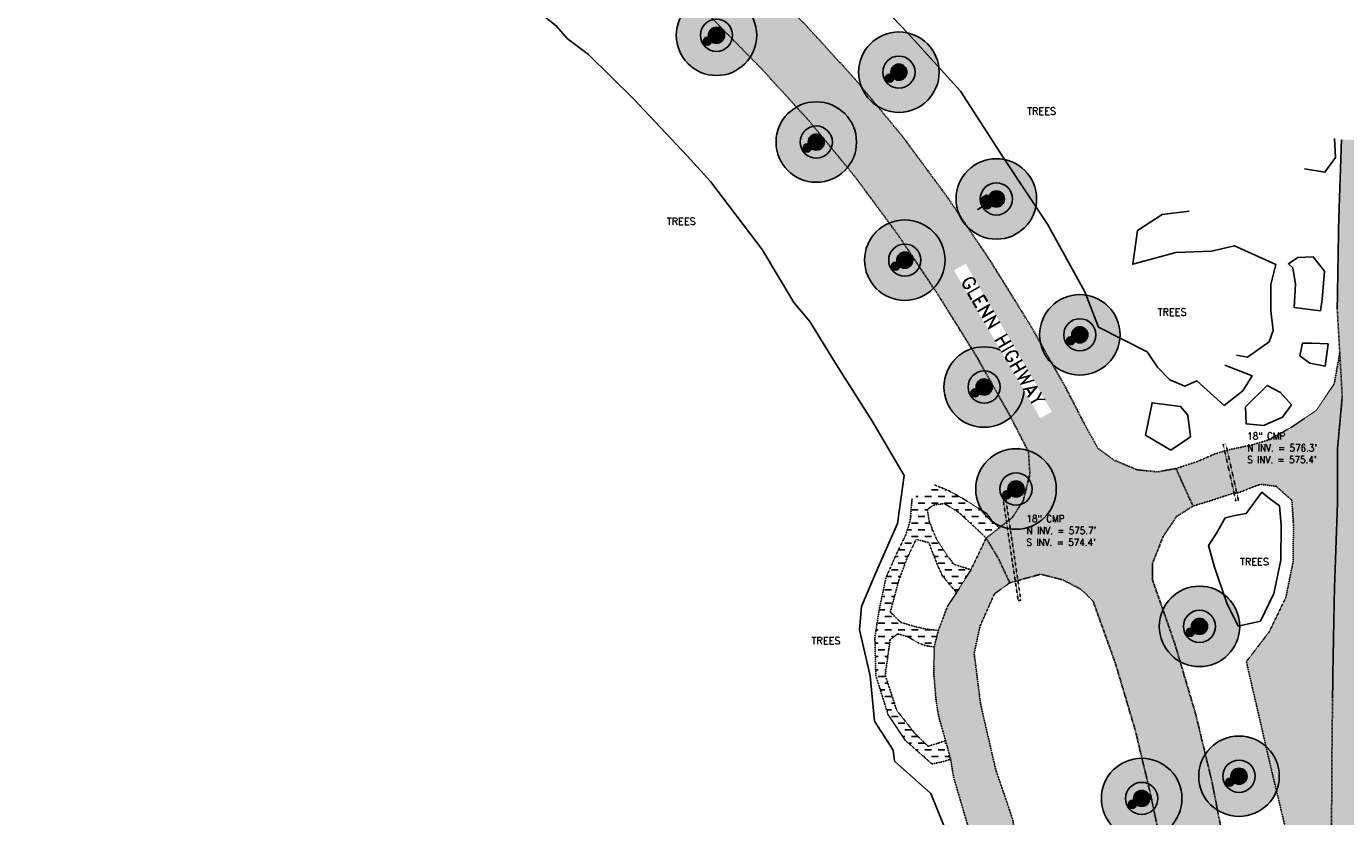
# Model space of a CAD drawing. Header units: feet. Extents: x 115483 to 126385, y 198984 to 203923.
# Tile 30 of 34: x 117628 to 118369, y 202928 to 203372. Entities that reach past the tile are written whole.
import ezdxf

# ---------------------------------------------------------------- set-up
doc = ezdxf.new("R2010")
doc.units = ezdxf.units.FT
doc.header["$MEASUREMENT"] = 0
for name, pattern in [('D10', [0.15, 0.1, -0.05]), ('DASHED', [0.75, 0.5, -0.25]), ('HIDDEN2', [0.1875, 0.125, -0.0625])]:
    doc.linetypes.add(name, pattern=pattern)
for name, color, linetype in [('V-PATT-ASPH', 41, 'Continuous'), ('V-PATT-GRVL', 41, 'Continuous'), ('V-PATT-TRAL-DIRT', 141, 'Continuous'), ('V-ROAD-ASPH', 1, 'DASHED'), ('V-RWAY-ROAD-NAME', 12, 'Continuous'), ('V-SITE-GRVL', 191, 'HIDDEN2'), ('V-SITE-POST-SYMB', 161, 'Continuous'), ('V-SITE-POST-SYMB @ 10', 161, 'Continuous'), ('V-SITE-POST-SYMB @ 100', 161, 'Continuous'), ('V-SITE-POST-SYMB @ 20', 161, 'Continuous'), ('V-SITE-POST-SYMB @ 200', 161, 'Continuous'), ('V-SITE-POST-SYMB @ 50', 161, 'Continuous'), ('V-SITE-POST-SYMB @ 500', 161, 'Continuous'), ('V-SITE-VEGE', 91, 'TREE'), ('V-SITE-VEGE-TEXT', 162, 'Continuous'), ('V-TRAF-REFL-SYMB', 191, 'Continuous'), ('V-TRAF-REFL-SYMB @ 10', 191, 'Continuous'), ('V-TRAF-REFL-SYMB @ 100', 191, 'Continuous'), ('V-TRAF-REFL-SYMB @ 20', 191, 'Continuous'), ('V-TRAF-REFL-SYMB @ 200', 191, 'Continuous'), ('V-TRAF-REFL-SYMB @ 50', 191, 'Continuous'), ('V-TRAF-REFL-SYMB @ 500', 191, 'Continuous'), ('V-TRAF-SIGN-SYMB', 191, 'Continuous'), ('V-TRAL-UPVD', 11, 'HIDDEN2'), ('VU-STRM-CLVT', 2, 'D10'), ('VU-STRM-CLVT-TEXT', 161, 'Continuous')]:
    doc.layers.add(name, color=color, linetype=linetype)
doc.styles.add('L100', font='simplex.shx', dxfattribs={"height": 5})
doc.styles.add('L80', font='simplex.shx', dxfattribs={"width": 0.9, "height": 4})
doc.styles.add('RD150', font='romand.shx', dxfattribs={"height": 0.15})
doc.styles.add('symeteo', font='symeteo.shx')
doc.linetypes.add('TREE', pattern='A,0,["I",symeteo,S=0.16,R=180,X=0.17,Y=0.08],-0.17', length=0.17)

# ---------------------------------------------------------------- blocks, each defined once
blk = doc.blocks.new('V-SIGN')
blk.add_hatch(color=155).paths.add_polyline_path([(0.042, 0.042), (0.042, -0.042), (-0.042, -0.042), (-0.042, 0.042)])
blk.add_line((-0.133, 0.042), (0.133, 0.042))
blk.add_lwpolyline([(0.042, 0.042), (0.042, -0.042), (-0.042, -0.042), (-0.042, 0.042)], close=True)
blk = doc.blocks.new('V-POST')
at = {"color": 155, "const_width": 0.045, "flags": 128}
blk.add_lwpolyline([(-0.0225, 0, 1), (0.0225, 0, 1)], format="xyb", close=True, dxfattribs=at)
blk.add_circle((0, 0), 0.0452)
blk = doc.blocks.new('*U125')
at = {"layer": 'V-SITE-POST-SYMB @ 10', "xscale": 10, "yscale": 10, "zscale": 10}
blk.add_blockref('V-POST', (118178.45, 203108.31), dxfattribs=at)
at = {"layer": 'V-SITE-POST-SYMB @ 100', "xscale": 100, "yscale": 100, "zscale": 100}
blk.add_blockref('V-POST', (118183.63, 203111.65), dxfattribs=at)
at = {"layer": 'V-SITE-POST-SYMB @ 20', "xscale": 20, "yscale": 20, "zscale": 20}
blk.add_blockref('V-POST', (118178.45, 203108.31), dxfattribs=at)
at = {"layer": 'V-SITE-POST-SYMB @ 200', "xscale": 200, "yscale": 200, "zscale": 200}
blk.add_blockref('V-POST', (118183.63, 203111.65), dxfattribs=at)
at = {"layer": 'V-SITE-POST-SYMB @ 50', "xscale": 50, "yscale": 50, "zscale": 50}
blk.add_blockref('V-POST', (118178.45, 203108.31), dxfattribs=at)
at = {"layer": 'V-SITE-POST-SYMB @ 500', "xscale": 500, "yscale": 500, "zscale": 500}
blk.add_blockref('V-POST', (118183.63, 203111.65), dxfattribs=at)
blk = doc.blocks.new('*U126')
at = {"layer": 'V-TRAF-REFL-SYMB @ 10', "xscale": 10, "yscale": 10, "zscale": 10}
blk.add_blockref('V-POST', (118160.55, 203165.63), dxfattribs=at)
at = {"layer": 'V-TRAF-REFL-SYMB @ 100', "xscale": 100, "yscale": 100, "zscale": 100}
blk.add_blockref('V-POST', (118165.73, 203168.96), dxfattribs=at)
at = {"layer": 'V-TRAF-REFL-SYMB @ 20', "xscale": 20, "yscale": 20, "zscale": 20}
blk.add_blockref('V-POST', (118160.55, 203165.63), dxfattribs=at)
at = {"layer": 'V-TRAF-REFL-SYMB @ 200', "xscale": 200, "yscale": 200, "zscale": 200}
blk.add_blockref('V-POST', (118165.73, 203168.96), dxfattribs=at)
at = {"layer": 'V-TRAF-REFL-SYMB @ 50', "xscale": 50, "yscale": 50, "zscale": 50}
blk.add_blockref('V-POST', (118160.55, 203165.63), dxfattribs=at)
at = {"layer": 'V-TRAF-REFL-SYMB @ 500', "xscale": 500, "yscale": 500, "zscale": 500}
blk.add_blockref('V-POST', (118165.73, 203168.96), dxfattribs=at)
blk = doc.blocks.new('*U127')
at = {"layer": 'V-TRAF-REFL-SYMB @ 10', "xscale": 10, "yscale": 10, "zscale": 10}
blk.add_blockref('V-POST', (118115.99, 203236.93), dxfattribs=at)
at = {"layer": 'V-TRAF-REFL-SYMB @ 100', "xscale": 100, "yscale": 100, "zscale": 100}
blk.add_blockref('V-POST', (118121.17, 203240.26), dxfattribs=at)
at = {"layer": 'V-TRAF-REFL-SYMB @ 20', "xscale": 20, "yscale": 20, "zscale": 20}
blk.add_blockref('V-POST', (118115.99, 203236.93), dxfattribs=at)
at = {"layer": 'V-TRAF-REFL-SYMB @ 200', "xscale": 200, "yscale": 200, "zscale": 200}
blk.add_blockref('V-POST', (118121.17, 203240.26), dxfattribs=at)
at = {"layer": 'V-TRAF-REFL-SYMB @ 50', "xscale": 50, "yscale": 50, "zscale": 50}
blk.add_blockref('V-POST', (118115.99, 203236.93), dxfattribs=at)
at = {"layer": 'V-TRAF-REFL-SYMB @ 500', "xscale": 500, "yscale": 500, "zscale": 500}
blk.add_blockref('V-POST', (118121.17, 203240.26), dxfattribs=at)
blk = doc.blocks.new('*U128')
at = {"layer": 'V-TRAF-REFL-SYMB @ 10', "xscale": 10, "yscale": 10, "zscale": 10}
blk.add_blockref('V-POST', (118066.3, 203303.3), dxfattribs=at)
at = {"layer": 'V-TRAF-REFL-SYMB @ 100', "xscale": 100, "yscale": 100, "zscale": 100}
blk.add_blockref('V-POST', (118071.48, 203306.63), dxfattribs=at)
at = {"layer": 'V-TRAF-REFL-SYMB @ 20', "xscale": 20, "yscale": 20, "zscale": 20}
blk.add_blockref('V-POST', (118066.3, 203303.3), dxfattribs=at)
at = {"layer": 'V-TRAF-REFL-SYMB @ 200', "xscale": 200, "yscale": 200, "zscale": 200}
blk.add_blockref('V-POST', (118071.48, 203306.63), dxfattribs=at)
at = {"layer": 'V-TRAF-REFL-SYMB @ 50', "xscale": 50, "yscale": 50, "zscale": 50}
blk.add_blockref('V-POST', (118066.3, 203303.3), dxfattribs=at)
at = {"layer": 'V-TRAF-REFL-SYMB @ 500', "xscale": 500, "yscale": 500, "zscale": 500}
blk.add_blockref('V-POST', (118071.48, 203306.63), dxfattribs=at)
blk = doc.blocks.new('*U129')
at = {"layer": 'V-TRAF-REFL-SYMB @ 10', "xscale": 10, "yscale": 10, "zscale": 10}
blk.add_blockref('V-POST', (118010.27, 203363.29), dxfattribs=at)
at = {"layer": 'V-TRAF-REFL-SYMB @ 100', "xscale": 100, "yscale": 100, "zscale": 100}
blk.add_blockref('V-POST', (118015.45, 203366.62), dxfattribs=at)
at = {"layer": 'V-TRAF-REFL-SYMB @ 20', "xscale": 20, "yscale": 20, "zscale": 20}
blk.add_blockref('V-POST', (118010.27, 203363.29), dxfattribs=at)
at = {"layer": 'V-TRAF-REFL-SYMB @ 200', "xscale": 200, "yscale": 200, "zscale": 200}
blk.add_blockref('V-POST', (118015.45, 203366.62), dxfattribs=at)
at = {"layer": 'V-TRAF-REFL-SYMB @ 50', "xscale": 50, "yscale": 50, "zscale": 50}
blk.add_blockref('V-POST', (118010.27, 203363.29), dxfattribs=at)
at = {"layer": 'V-TRAF-REFL-SYMB @ 500', "xscale": 500, "yscale": 500, "zscale": 500}
blk.add_blockref('V-POST', (118015.45, 203366.62), dxfattribs=at)
blk = doc.blocks.new('*U153')
at = {"layer": 'V-TRAF-REFL-SYMB @ 10', "xscale": 10, "yscale": 10, "zscale": 10}
blk.add_blockref('V-POST', (118112.7, 203342.58), dxfattribs=at)
at = {"layer": 'V-TRAF-REFL-SYMB @ 100', "xscale": 100, "yscale": 100, "zscale": 100}
blk.add_blockref('V-POST', (118117.88, 203345.91), dxfattribs=at)
at = {"layer": 'V-TRAF-REFL-SYMB @ 20', "xscale": 20, "yscale": 20, "zscale": 20}
blk.add_blockref('V-POST', (118112.7, 203342.58), dxfattribs=at)
at = {"layer": 'V-TRAF-REFL-SYMB @ 200', "xscale": 200, "yscale": 200, "zscale": 200}
blk.add_blockref('V-POST', (118117.88, 203345.91), dxfattribs=at)
at = {"layer": 'V-TRAF-REFL-SYMB @ 50', "xscale": 50, "yscale": 50, "zscale": 50}
blk.add_blockref('V-POST', (118112.7, 203342.58), dxfattribs=at)
at = {"layer": 'V-TRAF-REFL-SYMB @ 500', "xscale": 500, "yscale": 500, "zscale": 500}
blk.add_blockref('V-POST', (118117.88, 203345.91), dxfattribs=at)
blk = doc.blocks.new('*U154')
at = {"layer": 'V-TRAF-REFL-SYMB @ 10', "xscale": 10, "yscale": 10, "zscale": 10}
blk.add_blockref('V-POST', (118167.42, 203271.32), dxfattribs=at)
at = {"layer": 'V-TRAF-REFL-SYMB @ 100', "xscale": 100, "yscale": 100, "zscale": 100}
blk.add_blockref('V-POST', (118172.6, 203274.65), dxfattribs=at)
at = {"layer": 'V-TRAF-REFL-SYMB @ 20', "xscale": 20, "yscale": 20, "zscale": 20}
blk.add_blockref('V-POST', (118167.42, 203271.32), dxfattribs=at)
at = {"layer": 'V-TRAF-REFL-SYMB @ 200', "xscale": 200, "yscale": 200, "zscale": 200}
blk.add_blockref('V-POST', (118172.6, 203274.65), dxfattribs=at)
at = {"layer": 'V-TRAF-REFL-SYMB @ 50', "xscale": 50, "yscale": 50, "zscale": 50}
blk.add_blockref('V-POST', (118167.42, 203271.32), dxfattribs=at)
at = {"layer": 'V-TRAF-REFL-SYMB @ 500', "xscale": 500, "yscale": 500, "zscale": 500}
blk.add_blockref('V-POST', (118172.6, 203274.65), dxfattribs=at)
blk = doc.blocks.new('*U155')
at = {"layer": 'V-TRAF-REFL-SYMB @ 10', "xscale": 10, "yscale": 10, "zscale": 10}
blk.add_blockref('V-POST', (118214.27, 203194.98), dxfattribs=at)
at = {"layer": 'V-TRAF-REFL-SYMB @ 100', "xscale": 100, "yscale": 100, "zscale": 100}
blk.add_blockref('V-POST', (118219.45, 203198.31), dxfattribs=at)
at = {"layer": 'V-TRAF-REFL-SYMB @ 20', "xscale": 20, "yscale": 20, "zscale": 20}
blk.add_blockref('V-POST', (118214.27, 203194.98), dxfattribs=at)
at = {"layer": 'V-TRAF-REFL-SYMB @ 200', "xscale": 200, "yscale": 200, "zscale": 200}
blk.add_blockref('V-POST', (118219.45, 203198.31), dxfattribs=at)
at = {"layer": 'V-TRAF-REFL-SYMB @ 50', "xscale": 50, "yscale": 50, "zscale": 50}
blk.add_blockref('V-POST', (118214.27, 203194.98), dxfattribs=at)
at = {"layer": 'V-TRAF-REFL-SYMB @ 500', "xscale": 500, "yscale": 500, "zscale": 500}
blk.add_blockref('V-POST', (118219.45, 203198.31), dxfattribs=at)
blk = doc.blocks.new('*U156')
at = {"layer": 'V-TRAF-REFL-SYMB @ 10', "xscale": 10, "yscale": 10, "zscale": 10}
blk.add_blockref('V-POST', (118281.48, 203031.11), dxfattribs=at)
at = {"layer": 'V-TRAF-REFL-SYMB @ 100', "xscale": 100, "yscale": 100, "zscale": 100}
blk.add_blockref('V-POST', (118286.66, 203034.44), dxfattribs=at)
at = {"layer": 'V-TRAF-REFL-SYMB @ 20', "xscale": 20, "yscale": 20, "zscale": 20}
blk.add_blockref('V-POST', (118281.48, 203031.11), dxfattribs=at)
at = {"layer": 'V-TRAF-REFL-SYMB @ 200', "xscale": 200, "yscale": 200, "zscale": 200}
blk.add_blockref('V-POST', (118286.66, 203034.44), dxfattribs=at)
at = {"layer": 'V-TRAF-REFL-SYMB @ 50', "xscale": 50, "yscale": 50, "zscale": 50}
blk.add_blockref('V-POST', (118281.48, 203031.11), dxfattribs=at)
at = {"layer": 'V-TRAF-REFL-SYMB @ 500', "xscale": 500, "yscale": 500, "zscale": 500}
blk.add_blockref('V-POST', (118286.66, 203034.44), dxfattribs=at)
blk = doc.blocks.new('*U157')
at = {"layer": 'V-TRAF-REFL-SYMB @ 10', "xscale": 10, "yscale": 10, "zscale": 10}
blk.add_blockref('V-POST', (118303.67, 202946.88), dxfattribs=at)
at = {"layer": 'V-TRAF-REFL-SYMB @ 100', "xscale": 100, "yscale": 100, "zscale": 100}
blk.add_blockref('V-POST', (118308.85, 202950.22), dxfattribs=at)
at = {"layer": 'V-TRAF-REFL-SYMB @ 20', "xscale": 20, "yscale": 20, "zscale": 20}
blk.add_blockref('V-POST', (118303.67, 202946.88), dxfattribs=at)
at = {"layer": 'V-TRAF-REFL-SYMB @ 200', "xscale": 200, "yscale": 200, "zscale": 200}
blk.add_blockref('V-POST', (118308.85, 202950.22), dxfattribs=at)
at = {"layer": 'V-TRAF-REFL-SYMB @ 50', "xscale": 50, "yscale": 50, "zscale": 50}
blk.add_blockref('V-POST', (118303.67, 202946.88), dxfattribs=at)
at = {"layer": 'V-TRAF-REFL-SYMB @ 500', "xscale": 500, "yscale": 500, "zscale": 500}
blk.add_blockref('V-POST', (118308.85, 202950.22), dxfattribs=at)
blk = doc.blocks.new('*U161')
at = {"layer": 'V-TRAF-REFL-SYMB @ 10', "xscale": 10, "yscale": 10, "zscale": 10}
blk.add_blockref('V-POST', (118249.02, 202934.42), dxfattribs=at)
at = {"layer": 'V-TRAF-REFL-SYMB @ 100', "xscale": 100, "yscale": 100, "zscale": 100}
blk.add_blockref('V-POST', (118254.2, 202937.76), dxfattribs=at)
at = {"layer": 'V-TRAF-REFL-SYMB @ 20', "xscale": 20, "yscale": 20, "zscale": 20}
blk.add_blockref('V-POST', (118249.02, 202934.42), dxfattribs=at)
at = {"layer": 'V-TRAF-REFL-SYMB @ 200', "xscale": 200, "yscale": 200, "zscale": 200}
blk.add_blockref('V-POST', (118254.2, 202937.76), dxfattribs=at)
at = {"layer": 'V-TRAF-REFL-SYMB @ 50', "xscale": 50, "yscale": 50, "zscale": 50}
blk.add_blockref('V-POST', (118249.02, 202934.42), dxfattribs=at)
at = {"layer": 'V-TRAF-REFL-SYMB @ 500', "xscale": 500, "yscale": 500, "zscale": 500}
blk.add_blockref('V-POST', (118254.2, 202937.76), dxfattribs=at)

msp = doc.modelspace()

# ---------------------------------------------------------------- hatches: boundary and pattern name
at = {"layer": 'V-PATT-ASPH'}
h = msp.add_hatch(dxfattribs=at)
h.set_pattern_fill('DOTS', color=256, scale=50)
h.set_pattern_definition([(0, (2375.579, -1262.9803), (1.5625, 3.125), [0, -3.125])])
h.paths.add_polyline_path([(117660.79, 203626.53), (117625.6, 203636.54), (117590.75, 203645.04), (117555.33, 203652.48), (117518.09, 203658.77), (117481.93, 203663.3), (117444.93, 203666.49), (117408.6, 203668.25), (117398.87, 203668.8), (117389.15, 203675.02), (117381.81, 203682.83), (117379.11, 203687.73), (117374.38, 203700.08), (117363.77, 203736.38), (117356.21, 203762.79), (117347.29, 203783.77), (117339.49, 203799.62), (117329.28, 203795.73), (117319.55, 203790.94), (117328.07, 203775.02), (117336.54, 203756.99), (117339.61, 203731.84), (117338.57, 203715.17), (117335.52, 203700.49), (117327.95, 203686.33), (117317.7, 203676.65), (117301.73, 203666.35), (117266.48, 203661.36), (117230.94, 203656.15), (117195.45, 203649.5), (117164.95, 203642.57), (117123.23, 203632.34), (117082.8, 203622.63), (117038.81, 203611.55), (116994.52, 203601), (116950.82, 203590.46), (116906.36, 203579.82), (116863.13, 203569.42), (116815.62, 203557.84), (116772.66, 203547.22), (116732.35, 203536.27), (116687.18, 203523.92), (116643.18, 203512.03), (116599.56, 203500.09), (116556.76, 203488.45), (116568.9, 203442.88), (116612.37, 203454.76), (116656.5, 203466.81), (116700.49, 203478.82), (116744.36, 203490.72), (116785.61, 203501.97), (116830.08, 203514.18), (116875.08, 203526.36), (116918.25, 203538.17), (116961.85, 203549.94), (117005.34, 203561.86), (117048.8, 203573.76), (117093.03, 203585.8), (117133.18, 203596.64), (117175.45, 203607.68), (117204.02, 203614.66), (117237.62, 203621), (117271.48, 203626.14), (117305.6, 203629.99), (117339.33, 203632.13), (117374.03, 203633.23), (117408.63, 203633.11), (117444.15, 203631.3), (117478.92, 203628.31), (117514.2, 203623.87), (117549.86, 203617.73), (117584.35, 203610.44), (117618.34, 203602.24), (117651.89, 203592.55), (117685.85, 203580.87), (117719.61, 203567.92), (117752.51, 203553.72), (117784.04, 203538.85), (117814.05, 203523.27), (117844.5, 203505.93), (117873.65, 203487.58), (117902.22, 203467.96), (117930.15, 203447.52), (117957.49, 203426.04), (117984.23, 203403.13), (118012.77, 203376.36), (118041.31, 203347.19), (118067.04, 203318.94), (118092.64, 203287.9), (118117.03, 203254.92), (118140.3, 203220.16), (118162.01, 203185.22), (118180.17, 203152.88), (118190.64, 203132.6), (118191.44, 203119.95), (118187.66, 203105.01), (118181.45, 203095.49), (118166.88, 203084.05), (118173.95, 203072.18), (118180.13, 203058.93), (118197.4, 203063.73), (118209.8, 203060.65), (118220.38, 203055.08), (118226.87, 203048.68), (118239.37, 203013.86), (118250.53, 202976.32), (118259.22, 202939.95), (118267.91, 202898.17), (118274.09, 202864.36), (118279.21, 202828.07), (118282.45, 202795.13), (118283.51, 202778.36), (118281.64, 202759.55), (118278.42, 202742.05), (118278.14, 202727.06), (118280.48, 202724.54), (118285.03, 202716.68), (118286.81, 202709.67), (118290.35, 202664.21), (118292.33, 202621.43), (118322.4, 202622.84), (118320.45, 202665.24), (118319.6, 202689.15), (118320.08, 202713.21), (118321.4, 202724.59), (118326.28, 202729.44), (118326.56, 202741.19), (118322.41, 202760.92), (118318.55, 202779.87), (118316.87, 202798.3), (118313.71, 202832.73), (118308.16, 202870.35), (118301.86, 202904.92), (118293.67, 202947.14), (118284.51, 202985.17), (118272.78, 203024.78), (118260.2, 203060.74), (118260.21, 203069.57), (118266.25, 203084.94), (118273.77, 203096.12), (118283.05, 203102.07), (118278.44, 203112.07), (118273.44, 203123.19), (118263.24, 203121.28), (118251.68, 203122.41), (118238.62, 203127.92), (118229.64, 203134.51), (118222.02, 203148.26), (118210.79, 203170.05), (118191.67, 203203.67), (118169.46, 203239.46), (118145.17, 203275.57), (118119.89, 203309.82), (118093.18, 203342.05), (118065.87, 203372.04), (118036.58, 203401.89), (118007.05, 203429.69), (117978.83, 203453.72), (117950.62, 203476.02), (117921.96, 203496.86), (117892.69, 203517.11), (117861.57, 203536.73), (117830.44, 203554.39), (117799.67, 203570.23), (117766.84, 203585.71), (117732.29, 203600.55), (117696.49, 203614.35)])
h = msp.add_hatch(dxfattribs=at)
h.set_pattern_fill('DOTS', color=256, scale=50)
h.set_pattern_definition([(0, (-109.7684, -655.246), (1.5625, 3.125), [0, -3.125])])
h.paths.add_polyline_path([(118381.01, 203057.24), (118375.57, 203081.51), (118381.25, 203095.1), (118381.41, 203102.48), (118376.68, 203135.88), (118383.3, 203164.17), (118383.38, 203212.15), (118383.74, 203259.67), (118385.09, 203307.37), (118366.39, 203308.12), (118364.83, 203261.7), (118364, 203212.87), (118366.83, 203163.59), (118364.16, 203134.31), (118364.09, 203101.85), (118362.45, 203055.74), (118361.58, 203009.99), (118361.08, 202968.02), (118360.78, 202917.8), (118360.27, 202878.47), (118359.36, 202836.09), (118360.08, 202799.64), (118359.26, 202761.14), (118359.29, 202723.76), (118358.66, 202687.56), (118359.56, 202667.87), (118360.89, 202644.26), (118372.53, 202632.79), (118374.38, 202632.39), (118377.36, 202635.58), (118378.08, 202642.34), (118378.27, 202647.6), (118378.21, 202668.25), (118377.04, 202688.11), (118376.53, 202723.44), (118373.85, 202761.36), (118377.83, 202798.95), (118366.47, 202824.47), (118368.47, 202835.75), (118376.62, 202848.01), (118380.66, 202877.08), (118380.3, 202916.41), (118381.69, 202966.54), (118381.95, 203007.7)])
at = {"layer": 'V-PATT-GRVL'}
h = msp.add_hatch(dxfattribs=at)
h.set_pattern_fill('AR-SAND', color=256, scale=5)
h.set_pattern_definition([(37.5, (-1084.8605, -583.703), (-0.3149668, 9.63411885), [0, -7.6, 0, -8.5, 0, -8.125]), (7.5, (-1084.86, -583.703), (8.8488835, 14.1107303), [0, -4.1, 0, -6.85, 0, -2.625]), (327.5, (-1091.0105, -583.703), (15.5707093, 0.02829527), [0, -2.5, 0, -9, 0, -11.75]), (317.5, (-1091.01, -583.703), (15.030633, 4.3883778), [0, -1.25, 0, -5.9, 0, -6.75])])
h.paths.add_polyline_path([(118366.83, 203163.59), (118365.41, 203188.23), (118362.37, 203170.92), (118352.33, 203155.88), (118338.44, 203146.45), (118324.75, 203138.99), (118315.89, 203136.35), (118303.54, 203133.76), (118299.84, 203132.76), (118294.98, 203131.22), (118285.12, 203126.95), (118273.44, 203123.19), (118278.44, 203112.07), (118283.05, 203102.07), (118294.25, 203105.48), (118304.13, 203108.82), (118308.16, 203109.47), (118320.86, 203114.31), (118329.77, 203113.15), (118338.54, 203105.33), (118339.42, 203091.79), (118339.26, 203070.92), (118335.11, 203050.63), (118325.82, 203031.38), (118312.99, 203014.64), (118317.58, 202994.69), (118326.48, 202956.3), (118336.9, 202912.86), (118342.71, 202876.37), (118347.06, 202835.43), (118349.87, 202798.6), (118353.55, 202760.71), (118353.34, 202724.35), (118353.64, 202687.91), (118348.95, 202646.89), (118344.21, 202630.62), (118339.07, 202624.21), (118328.84, 202618.05), (118337.51, 202613.07), (118351.22, 202613.17), (118359, 202613.39), (118365.88, 202614.07), (118366.65, 202622.83), (118373.75, 202630.88), (118374.38, 202632.39), (118372.53, 202632.79), (118360.89, 202644.26), (118359.56, 202667.87), (118358.66, 202687.56), (118359.29, 202723.76), (118359.26, 202761.14), (118360.08, 202799.64), (118359.36, 202836.09), (118360.27, 202878.47), (118360.78, 202917.8), (118361.08, 202968.02), (118361.58, 203009.99), (118362.45, 203055.74), (118364.09, 203101.85), (118364.16, 203134.31)])
h = msp.add_hatch(dxfattribs=at)
h.set_pattern_fill('AR-SAND', color=256, scale=5)
h.set_pattern_definition([(37.5, (-1020.9406, -350.199), (-0.3149668, 9.63411885), [0, -7.6, 0, -8.5, 0, -8.125]), (7.5, (-1020.94, -350.199), (8.8488835, 14.1107303), [0, -4.1, 0, -6.85, 0, -2.625]), (327.5, (-1027.0906, -350.199), (15.5707093, 0.02829527), [0, -2.5, 0, -9, 0, -11.75]), (317.5, (-1027.09, -350.199), (15.030633, 4.3883778), [0, -1.25, 0, -5.9, 0, -6.75])])
h.paths.add_polyline_path([(118189.73, 202751.64), (118192.99, 202762.69), (118195.41, 202773.25), (118198.3, 202788.78), (118197.36, 202813.79), (118193.65, 202849.27), (118187.01, 202892.66), (118181.87, 202925.64), (118172.15, 202954.33), (118163.72, 202990.93), (118160.13, 203019.36), (118163.41, 203034.52), (118171.49, 203052.69), (118180.13, 203058.93), (118173.95, 203072.18), (118166.88, 203084.05), (118158.33, 203066.27), (118150.2, 203053.37), (118145.35, 203046.08), (118140.01, 203032.1), (118137.67, 203022.82), (118137.48, 203007.44), (118138.84, 202991.72), (118140.21, 202983.89), (118144.05, 202970.29), (118146.91, 202959.79), (118148.64, 202949.46), (118157.39, 202919.77), (118163.73, 202889.1), (118170.21, 202845.21), (118176.78, 202810.36), (118177.74, 202788.04), (118175.91, 202765.8), (118172.99, 202756.62), (118156.2, 202739.01), (118156.81, 202731.75), (118151.04, 202720.55), (118141.69, 202706.22), (118130.95, 202692.09), (118116.51, 202679.92), (118095.93, 202673.41), (118134.52, 202650.58), (118132.25, 202660.41), (118135.48, 202666.27), (118145.46, 202681.5), (118156.49, 202696.17), (118168.75, 202709.39), (118176.66, 202720.72)])
at = {"layer": 'V-PATT-TRAL-DIRT'}
h = msp.add_hatch(dxfattribs=at)
h.set_pattern_fill('DASH', color=256, scale=30, angle=-3e-14)
h.paths.add_polyline_path([(118134.88, 203093.5), (118133.88, 203100.14), (118137.22, 203102.6), (118143.37, 203103.49), (118151.4, 203098.58), (118160.63, 203090.02), (118163.49, 203087.35), (118166.88, 203084.05), (118174.16, 203089.77), (118169.84, 203094.15), (118167.4, 203097.69), (118154.87, 203105.65), (118146.03, 203110.61), (118137.41, 203114.16), (118125.27, 203106.14), (118124.18, 203093.78), (118121.73, 203085.84), (118116.67, 203075.48), (118110.63, 203061.89), (118106.72, 203043.39), (118105.09, 203033.15), (118104.41, 203027.89), (118104.9, 203006.89), (118111.76, 202984.87), (118121.47, 202970.32), (118136.46, 202957.14), (118143.18, 202958.54), (118146.91, 202959.79), (118144.05, 202970.29), (118140.46, 202969), (118134.32, 202967.08), (118126.86, 202974.27), (118116.63, 202987.32), (118110.19, 203007.14), (118112.95, 203026.99), (118117.22, 203030.23), (118122.91, 203028.64), (118128.14, 203025.51), (118132.11, 203023.81), (118137.67, 203022.82), (118140.01, 203032.1), (118132.96, 203032.96), (118126.5, 203034.43), (118119, 203036.68), (118113.06, 203042.42), (118117.54, 203059.37), (118122.4, 203072.66), (118127.58, 203083.35), (118134.63, 203081.52), (118139.58, 203068.76), (118142.26, 203062.93), (118150.2, 203053.37), (118158.33, 203066.27), (118148.95, 203069.25), (118145.12, 203074.12), (118138.93, 203083.59)])

# ---------------------------------------------------------------- linework, layer by layer
at = {"layer": 'V-ROAD-ASPH', "flags": 128}
for points in [[(116556.76, 203488.45), (116599.56, 203500.09), (116643.18, 203512.03), (116687.18, 203523.92), (116732.35, 203536.27), (116772.66, 203547.22), (116815.62, 203557.84), (116863.13, 203569.42), (116906.36, 203579.82), (116950.82, 203590.46), (116994.52, 203601), (117038.81, 203611.55), (117082.8, 203622.63), (117123.23, 203632.34), (117164.95, 203642.57), (117195.45, 203649.5), (117230.94, 203656.15), (117266.48, 203661.36), (117301.73, 203666.35), (117317.7, 203676.65), (117327.95, 203686.33), (117335.52, 203700.49), (117338.57, 203715.17), (117339.61, 203731.84), (117336.54, 203756.99), (117328.07, 203775.02), (117319.55, 203790.94), (117329.28, 203795.73), (117339.49, 203799.62), (117347.29, 203783.77), (117356.21, 203762.79), (117363.77, 203736.38), (117374.38, 203700.08), (117379.11, 203687.73), (117381.81, 203682.83), (117389.15, 203675.02), (117398.87, 203668.8), (117408.6, 203668.25), (117444.93, 203666.49), (117481.93, 203663.3), (117518.09, 203658.77), (117555.33, 203652.48), (117590.75, 203645.04), (117625.6, 203636.54), (117660.79, 203626.53), (117696.49, 203614.35), (117732.29, 203600.55), (117766.84, 203585.71), (117799.67, 203570.23), (117830.44, 203554.39), (117861.57, 203536.73), (117892.69, 203517.11), (117921.96, 203496.86), (117950.62, 203476.02), (117978.83, 203453.72), (118007.05, 203429.69), (118036.58, 203401.89), (118065.87, 203372.04), (118093.18, 203342.05), (118119.89, 203309.82), (118145.17, 203275.57), (118169.46, 203239.46), (118191.67, 203203.67), (118210.79, 203170.05), (118222.02, 203148.26), (118229.64, 203134.51), (118238.62, 203127.92), (118251.68, 203122.41), (118263.24, 203121.28), (118273.44, 203123.19), (118278.44, 203112.07), (118283.05, 203102.07), (118273.77, 203096.12), (118266.25, 203084.94), (118260.21, 203069.57), (118260.2, 203060.74), (118272.78, 203024.78), (118284.51, 202985.17), (118293.67, 202947.14), (118301.86, 202904.92), (118308.16, 202870.35), (118313.71, 202832.73), (118316.87, 202798.3), (118318.55, 202779.87), (118322.41, 202760.92), (118326.56, 202741.19), (118326.28, 202729.44), (118321.4, 202724.59), (118320.08, 202713.21), (118319.6, 202689.15), (118320.45, 202665.24), (118322.4, 202622.84)], [(118292.33, 202621.43), (118290.35, 202664.21), (118286.81, 202709.67), (118285.03, 202716.68), (118280.48, 202724.54), (118278.14, 202727.06), (118278.42, 202742.05), (118281.64, 202759.55), (118283.51, 202778.36), (118282.45, 202795.13), (118279.21, 202828.07), (118274.09, 202864.36), (118267.91, 202898.17), (118259.22, 202939.95), (118250.53, 202976.32), (118239.37, 203013.86), (118226.87, 203048.68), (118220.38, 203055.08), (118209.8, 203060.65), (118197.4, 203063.73), (118180.13, 203058.93), (118173.95, 203072.18), (118166.88, 203084.05), (118181.45, 203095.49), (118187.66, 203105.01), (118191.44, 203119.95), (118190.64, 203132.6), (118180.17, 203152.88), (118162.01, 203185.22), (118140.3, 203220.16), (118117.03, 203254.92), (118092.64, 203287.9), (118067.04, 203318.94), (118041.31, 203347.19), (118012.77, 203376.36), (117984.23, 203403.13), (117957.49, 203426.04), (117930.15, 203447.52), (117902.22, 203467.96), (117873.65, 203487.58), (117844.5, 203505.93), (117814.05, 203523.27), (117784.04, 203538.85), (117752.51, 203553.72), (117719.61, 203567.92), (117685.85, 203580.87), (117651.89, 203592.55), (117618.34, 203602.24), (117584.35, 203610.44), (117549.86, 203617.73), (117514.2, 203623.87), (117478.92, 203628.31), (117444.15, 203631.3), (117408.63, 203633.11), (117374.03, 203633.23), (117339.33, 203632.13), (117305.6, 203629.99), (117271.48, 203626.14), (117237.62, 203621), (117204.02, 203614.66), (117175.45, 203607.68), (117133.18, 203596.64), (117093.03, 203585.8), (117048.8, 203573.76), (117005.34, 203561.86), (116961.85, 203549.94), (116918.25, 203538.17), (116875.08, 203526.36), (116830.08, 203514.18), (116785.61, 203501.97), (116744.36, 203490.72), (116700.49, 203478.82), (116656.5, 203466.81), (116612.37, 203454.76), (116568.9, 203442.88)], [(118385.09, 203307.37), (118383.74, 203259.67), (118383.38, 203212.15), (118382.39, 203201.73), (118383.76, 203180.68), (118383.3, 203164.17), (118376.68, 203135.88), (118381.41, 203102.48), (118381.25, 203095.1), (118375.57, 203081.51), (118381.01, 203057.24), (118381.95, 203007.7), (118381.69, 202966.54), (118380.3, 202916.41), (118380.66, 202877.08), (118376.62, 202848.01), (118368.47, 202835.75), (118366.47, 202824.47), (118377.83, 202798.95), (118373.85, 202761.36), (118376.53, 202723.44), (118377.04, 202688.11), (118378.21, 202668.25), (118378.27, 202647.6), (118378.08, 202642.34), (118377.36, 202635.58), (118374.38, 202632.39), (118372.53, 202632.79), (118360.89, 202644.26), (118359.56, 202667.87), (118358.66, 202687.56), (118359.29, 202723.76), (118359.26, 202761.14), (118360.08, 202799.64), (118359.36, 202836.09), (118360.27, 202878.47), (118360.78, 202917.8), (118361.08, 202968.02), (118361.58, 203009.99), (118362.45, 203055.74), (118364.09, 203101.85), (118364.16, 203134.31), (118366.83, 203163.59), (118364, 203212.87)], [(118364, 203212.87), (118364.83, 203261.7), (118366.39, 203308.12)]]:
    msp.add_lwpolyline(points, dxfattribs=at)
at = {"layer": 'V-SITE-GRVL', "flags": 128}
for points in [[(118273.44, 203123.19), (118285.12, 203126.95), (118294.98, 203131.22), (118299.84, 203132.76), (118303.54, 203133.76), (118315.89, 203136.35), (118324.75, 203138.99), (118338.44, 203146.45), (118352.33, 203155.88), (118362.37, 203170.92), (118365.41, 203188.23)], [(118283.05, 203102.07), (118294.25, 203105.48), (118304.13, 203108.82), (118308.16, 203109.47), (118320.86, 203114.31), (118329.77, 203113.15), (118338.54, 203105.33), (118339.42, 203091.79)], [(118339.42, 203091.79), (118339.26, 203070.92), (118335.11, 203050.63), (118325.82, 203031.38), (118312.99, 203014.64), (118317.58, 202994.69), (118326.48, 202956.3), (118336.9, 202912.86), (118342.71, 202876.37), (118347.06, 202835.43), (118349.87, 202798.6), (118353.55, 202760.71), (118353.34, 202724.35), (118353.64, 202687.91), (118348.95, 202646.89), (118344.21, 202630.62), (118339.07, 202624.21), (118328.84, 202618.05), (118337.51, 202613.07), (118351.22, 202613.17), (118365.88, 202614.07), (118366.65, 202622.83), (118373.75, 202630.88), (118374.38, 202632.39)], [(118166.88, 203084.05), (118158.33, 203066.27), (118150.2, 203053.37), (118145.35, 203046.08), (118140.01, 203032.1), (118137.67, 203022.82), (118137.48, 203007.44), (118138.84, 202991.72), (118140.21, 202983.89), (118144.05, 202970.29), (118146.91, 202959.79), (118148.64, 202949.46), (118157.39, 202919.77), (118163.73, 202889.1), (118170.21, 202845.21)], [(118180.13, 203058.93), (118171.49, 203052.69), (118163.41, 203034.52), (118160.13, 203019.36), (118163.72, 202990.93), (118172.15, 202954.33), (118181.87, 202925.64), (118187.01, 202892.66), (118193.65, 202849.27), (118197.36, 202813.79), (118198.3, 202788.78), (118195.41, 202773.25), (118192.99, 202762.69), (118189.73, 202751.64), (118176.66, 202720.72), (118168.75, 202709.39), (118156.49, 202696.17), (118145.46, 202681.5), (118135.48, 202666.27), (118132.25, 202660.41), (118134.52, 202650.58), (118172.79, 202649.64), (118205.76, 202646.48)]]:
    msp.add_lwpolyline(points, dxfattribs=at)
at = {"layer": 'V-SITE-VEGE', "flags": 128}
for points in [[(117562.8, 203696.73), (117600.14, 203689.94), (117635.21, 203683.19), (117674.65, 203674.76), (117713.07, 203664.51), (117752.83, 203651.66), (117791.27, 203635.93), (117823.41, 203619.67), (117856.26, 203602.61), (117889.84, 203586.65), (117928.83, 203547), (117947.94, 203534.43), (117980.63, 203515.41), (118006.11, 203488.01), (118023.48, 203466.9), (118062.46, 203429.16), (118093.08, 203399.11), (118122.83, 203367.87), (118152.38, 203335.29), (118176.62, 203297.82), (118201.23, 203260.43), (118222.37, 203222.41), (118229.88, 203202.56), (118257.3, 203188.76), (118263.17, 203180.17), (118270.03, 203172.92), (118278.34, 203169.5), (118285.09, 203172.42), (118300.59, 203158.65)], [(118120.84, 203119.24), (118102.7, 203150.23), (118082.76, 203181.5), (118067.77, 203205.7), (118058.82, 203216.4), (118041.07, 203246.17), (118012.05, 203284.54), (117998.9, 203298.91), (117968.79, 203330.99), (117943.5, 203355.85), (117931.65, 203364.73), (117925.43, 203372.01), (117911.83, 203382.86), (117889.13, 203392.77), (117865.9, 203412.02), (117848.22, 203427.82), (117839.48, 203436.81), (117814.2, 203454.94), (117787.19, 203469.12), (117753.77, 203479.36), (117722.08, 203485.18), (117695.27, 203498.08), (117659.92, 203507.62)], [(118345.63, 203291.63), (118357.07, 203289.66), (118363.11, 203297.89), (118362.51, 203308.68)], [(118280.9, 203267.73), (118265.74, 203265.96), (118251.94, 203256.85), (118249.18, 203237.99), (118273.47, 203244.49), (118293.36, 203245.33), (118306.26, 203248.25)], [(118307.51, 203186.77), (118313.56, 203185.7), (118325.82, 203194.42), (118328.11, 203200.66), (118326.74, 203211.69), (118326.79, 203226.53), (118329.61, 203237.85), (118306.26, 203248.25)], [(118300.59, 203158.65), (118311.02, 203166.83), (118316.3, 203175.22), (118300.81, 203181.16)], [(118135.78, 202940.54), (118115.48, 202958.62), (118114.57, 202964.88), (118104.1, 202981.21), (118101.76, 203006.56), (118095.77, 203032.5), (118096.92, 203045.62), (118104.76, 203064.08), (118117.13, 203092.28), (118120.84, 203119.24)], [(118301.16, 203095.38), (118296.01, 203086.39), (118291.74, 203079.86), (118295.18, 203067.7), (118301.99, 203047.52), (118308.4, 203034.59), (118320.98, 203037.46), (118328.43, 203052.89), (118332.27, 203071.67), (118332.49, 203091.36), (118331.53, 203102.26), (118325.96, 203106.37), (118321.72, 203109.81), (118312.84, 203097.85), (118307.47, 203096.94), (118301.16, 203095.38)], [(117934.42, 202825.04), (117959.76, 202820.68), (117974.05, 202821.75), (117992.58, 202829.01), (118002.84, 202834.17), (118021.97, 202858.54), (118035.88, 202869.83), (118056.15, 202889.03), (118076.58, 202899.92), (118090.65, 202910.68), (118145.26, 202916.85), (118135.78, 202940.54)]]:
    msp.add_lwpolyline(points, dxfattribs=at)
for points in [[(118341.88, 203241.81), (118336.55, 203238.15), (118339.05, 203236.01), (118340.55, 203226.76), (118339.78, 203213.7), (118354.6, 203211.85), (118355.62, 203218.16), (118356.78, 203234.11), (118350.54, 203242.14)], [(118358.97, 203193.25), (118349.73, 203193.62), (118344.52, 203193.57), (118343.05, 203186.55), (118348.56, 203182.31), (118357.18, 203180.65)], [(118324.67, 203169.79), (118312.59, 203157.9), (118312.82, 203148.29), (118322.71, 203147.4), (118333.27, 203151.97), (118338.29, 203158.88), (118332.18, 203165.85)], [(118270.64, 203133.44), (118281.67, 203141), (118280.09, 203153.14), (118276, 203157.94), (118260.04, 203160.14), (118256.43, 203141.81)]]:
    msp.add_lwpolyline(points, close=True, dxfattribs=at)
at = {"layer": 'V-TRAL-UPVD', "flags": 128}
for points in [[(118137.41, 203114.16), (118146.03, 203110.61), (118154.87, 203105.65), (118167.4, 203097.69), (118169.84, 203094.15), (118174.16, 203089.77)], [(118125.27, 203106.14), (118124.18, 203093.78), (118121.73, 203085.84), (118116.67, 203075.48), (118110.63, 203061.89), (118106.72, 203043.39), (118105.09, 203033.15), (118104.41, 203027.89), (118104.9, 203006.89), (118111.76, 202984.87), (118121.47, 202970.32), (118136.46, 202957.14), (118143.18, 202958.54), (118146.91, 202959.79)], [(118166.88, 203084.05), (118163.49, 203087.35), (118160.63, 203090.02), (118151.4, 203098.58), (118143.37, 203103.49), (118137.22, 203102.6), (118133.88, 203100.14), (118134.88, 203093.5), (118138.93, 203083.59), (118145.12, 203074.12), (118148.95, 203069.25), (118158.33, 203066.27)], [(118150.2, 203053.37), (118142.26, 203062.93), (118139.58, 203068.76), (118134.63, 203081.52), (118127.58, 203083.35), (118122.4, 203072.66), (118117.54, 203059.37), (118113.06, 203042.42), (118119, 203036.68), (118126.5, 203034.43), (118132.96, 203032.96), (118140.01, 203032.1)], [(118144.05, 202970.29), (118140.46, 202969), (118134.32, 202967.08), (118126.86, 202974.27), (118116.63, 202987.32), (118110.19, 203007.14), (118112.95, 203026.99), (118117.22, 203030.23), (118122.91, 203028.64), (118128.14, 203025.51), (118132.11, 203023.81), (118137.67, 203022.82)]]:
    msp.add_lwpolyline(points, dxfattribs=at)
at = {"layer": 'VU-STRM-CLVT', "flags": 128}
msp.add_lwpolyline([(118299.97, 203136.79), (118307.06, 203104.87), (118308.53, 203105.2), (118301.44, 203137.11)], close=True, dxfattribs=at)
at = {"layer": 'VU-STRM-CLVT'}
msp.add_lwpolyline([(118186.34, 203049.16), (118184.85, 203048.94), (118176.05, 203108.3), (118177.54, 203108.52)], close=True, dxfattribs=at)

# ---------------------------------------------------------------- block references
at = {"layer": 'V-SITE-POST-SYMB'}
msp.add_blockref('*U125', (0, 0), dxfattribs=at)
at = {"layer": 'V-TRAF-REFL-SYMB'}
for name in ['*U129', '*U153', '*U128', '*U154', '*U127', '*U155', '*U126', '*U156', '*U157', '*U161']:
    msp.add_blockref(name, (0, 0), dxfattribs=at)
at = {"layer": 'V-TRAF-SIGN-SYMB', "xscale": 49.99999999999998, "yscale": 49.99999999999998, "zscale": 49.99999999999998, "rotation": 213.9167472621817}
msp.add_blockref('V-SIGN', (118166.42, 203273.97), dxfattribs=at)

# ---------------------------------------------------------------- texts
at = {"layer": 'VU-STRM-CLVT-TEXT', "char_height": 4, "width": 54.0594, "attachment_point": 1, "style": 'L80'}
for s, insert in [('18" CMP\\PN INV. = 576.3\'\\PS INV. = 575.4\'', (118313.5, 203143.42)), ('18" CMP\\PN INV. = 575.7\'\\PS INV. = 574.4\'', (118189.51, 203096.98))]:
    msp.add_mtext(s, dxfattribs=dict(at, insert=insert))

# ---------------------------------------------------------------- next in the draw order: texts
at = {"layer": 'V-RWAY-ROAD-NAME', "insert": (118176.3, 203194.84), "char_height": 7.5, "width": 96.1653, "attachment_point": 5, "rotation": 300.23953, "style": 'RD150', "bg_fill": 3, "box_fill_scale": 1, "bg_fill_color": 256, "bg_fill_transparency": 0}
msp.add_mtext('GLENN HIGHWAY', dxfattribs=at)
at = {"layer": 'V-SITE-VEGE-TEXT', "char_height": 4, "width": 24.5512, "attachment_point": 5, "style": 'L100', "bg_fill": 3, "box_fill_scale": 1.1, "bg_fill_color": 256, "bg_fill_transparency": 0}
for insert in [(118198.03, 203323.99), (117995.69, 203262.07), (118271.27, 203211.05), (118317.52, 203070.76), (118076.96, 203026.39)]:
    msp.add_mtext('TREES', dxfattribs=dict(at, insert=insert))

doc.saveas('drawing.dxf')
